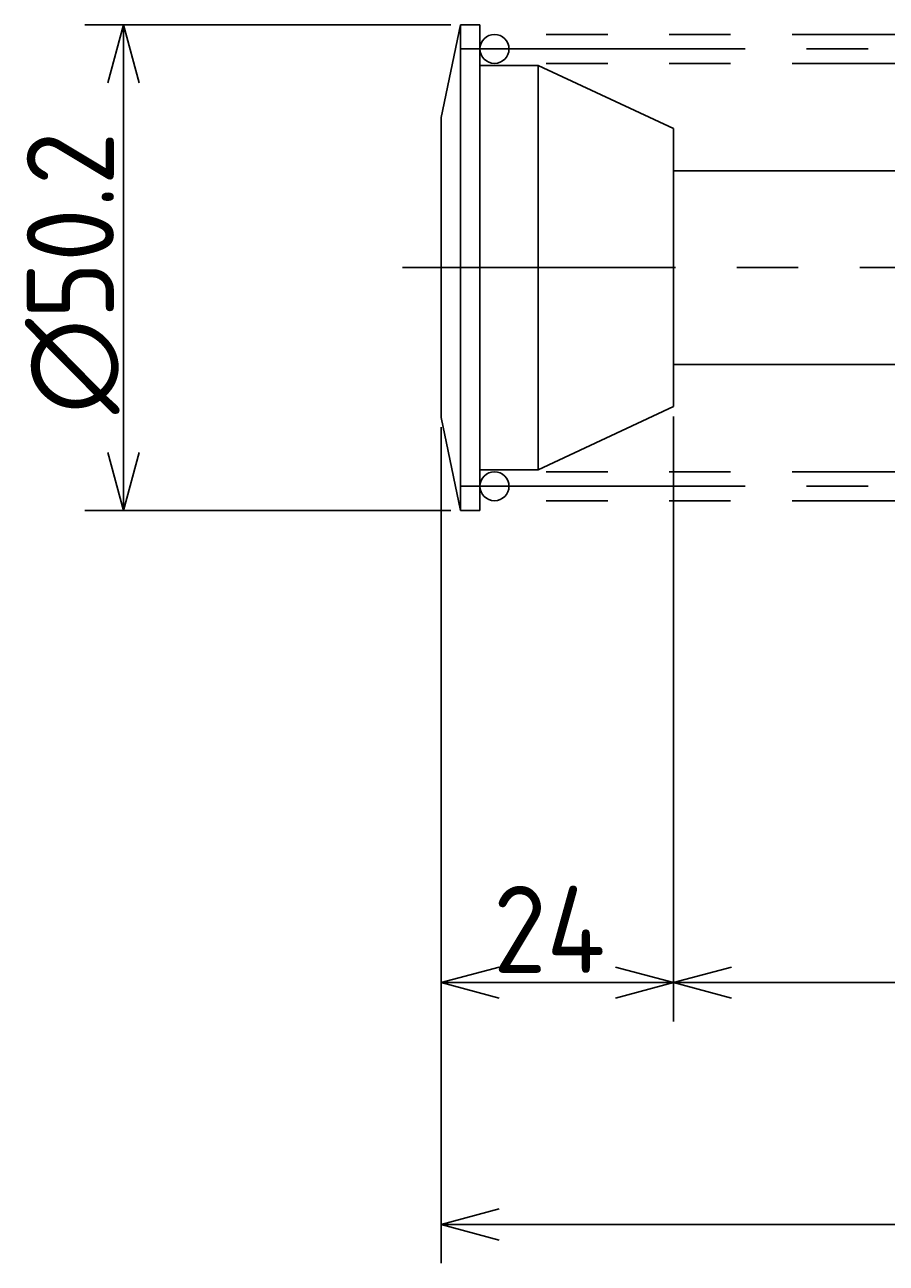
# Model space of a CAD drawing. Extents: x 11 to 460, y 86 to 255.
# Tile 1 of 3: x 11 to 100, y 86 to 214. Entities that reach past the tile are written whole.
import ezdxf

# ---------------------------------------------------------------- set-up
doc = ezdxf.new("R2010")
doc.units = 0
doc.header["$MEASUREMENT"] = 0
doc.header["$PDMODE"] = 3
doc.header["$PDSIZE"] = 2
doc.linetypes.add('CENTER', pattern=[50.8, 31.75, -6.35, 6.35, -6.35])
doc.linetypes.add('PHANTOM', pattern=[63.5, 31.75, -6.35, 6.35, -6.35, 6.35, -6.35])
doc.layers.get('0').update_dxf_attribs({"linetype": 'CONTINUOUS'})
doc.layers.get('DEFPOINTS').update_dxf_attribs({"linetype": 'CONTINUOUS'})
doc.layers.add('18-0-CON', color=3, linetype='CONTINUOUS')
doc.layers.add('図形', color=7, linetype='CONTINUOUS')
doc.layers.get('0').off()
doc.styles.add('DIMENSION', font='isocp.shx', dxfattribs={"bigfont": 'bigfont.shx'})
doc.dimstyles.get("Standard").update_dxf_attribs({"dimtxt": 0.18, "dimasz": 0.18, "dimexe": 0.18, "dimexo": 0.0625, "dimgap": 0.09, "dimtad": 0, "dimtih": 1, "dimtoh": 1, "dimdec": 4, "dimzin": 0, "dimdsep": 46, "dimtxsty": 'DIMENSION', "dimcen": 0.09, "dimadec": 0, "dimazin": 0, "dimtfac": 1, "dimtdec": 4, "dimtofl": 0, "dimtmove": 2, "dimatfit": 3, "dimfxl": 1, "dimtolj": 1, "dimarcsym": 0})

# ---------------------------------------------------------------- blocks, each defined once
blk = doc.blocks.new('_OPEN30')
at = {"color": 0, "linetype": 'ByBlock'}
for p, q in [((-1, 0.268), (0, 0)), ((0, 0), (-1, -0.268)), ((0, 0), (-1, 0))]:
    blk.add_line(p, q, dxfattribs=at)
blk = doc.blocks.new('*U30')
at = {"layer": '18-0-CON', "color": 3, "style": 'DIMENSION'}
blk.add_text('100', height=9, dxfattribs=at).set_placement((119.01, 116))
blk = doc.blocks.new('*D29')
at = {"layer": '18-0-CON', "color": 3}
for p, q in [((77.57, 173.53), (77.57, 111)), ((177.57, 173.53), (177.57, 111)), ((171.57, 115), (83.57, 115))]:
    blk.add_line(p, q, dxfattribs=at)
at = {"layer": 'DEFPOINTS', "color": 0}
for p in [(77.57, 174.53), (177.57, 174.53), (77.57, 115)]:
    blk.add_point(p, dxfattribs=at)
at = {"layer": '18-0-CON'}
blk.add_blockref('*U30', (0, 0), dxfattribs=at)
at = {"layer": '18-0-CON', "color": 3, "xscale": 6, "yscale": 6, "zscale": 6, "rotation": 180}
blk.add_blockref('_OPEN30', (77.57, 115), dxfattribs=at)
at = {"layer": '18-0-CON', "color": 3, "xscale": 6, "yscale": 6, "zscale": 6}
blk.add_blockref('_OPEN30', (177.57, 115), dxfattribs=at)
blk = doc.blocks.new('*U32')
at = {"layer": '18-0-CON', "color": 3, "style": 'DIMENSION'}
blk.add_text('24', height=9, dxfattribs=at).set_placement((58.93, 116))
blk = doc.blocks.new('*D31')
at = {"layer": '18-0-CON', "color": 3}
for p, q in [((77.57, 173.53), (77.57, 111)), ((53.57, 172.4), (53.57, 111)), ((71.57, 115), (59.57, 115))]:
    blk.add_line(p, q, dxfattribs=at)
at = {"layer": 'DEFPOINTS', "color": 0}
for p in [(77.57, 174.53), (53.57, 173.4), (53.57, 115)]:
    blk.add_point(p, dxfattribs=at)
at = {"layer": '18-0-CON'}
blk.add_blockref('*U32', (0, 0), dxfattribs=at)
at = {"layer": '18-0-CON', "color": 3, "xscale": 6, "yscale": 6, "zscale": 6, "rotation": 180}
blk.add_blockref('_OPEN30', (53.57, 115), dxfattribs=at)
at = {"layer": '18-0-CON', "color": 3, "xscale": 6, "yscale": 6, "zscale": 6}
blk.add_blockref('_OPEN30', (77.57, 115), dxfattribs=at)
blk = doc.blocks.new('*U34')
at = {"layer": '18-0-CON', "color": 3, "style": 'DIMENSION'}
blk.add_text('328', height=9, dxfattribs=at).set_placement((208.12, 91))
blk = doc.blocks.new('*D33')
at = {"layer": '18-0-CON', "color": 3}
for p, q in [((53.57, 172.4), (53.57, 86)), ((381.57, 157.1), (381.57, 86)), ((59.57, 90), (375.57, 90))]:
    blk.add_line(p, q, dxfattribs=at)
at = {"layer": 'DEFPOINTS', "color": 0}
for p in [(53.57, 173.4), (381.57, 158.1), (381.57, 90)]:
    blk.add_point(p, dxfattribs=at)
at = {"layer": '18-0-CON'}
blk.add_blockref('*U34', (0, 0), dxfattribs=at)
at = {"layer": '18-0-CON', "color": 3, "xscale": 6, "yscale": 6, "zscale": 6, "rotation": 180}
blk.add_blockref('_OPEN30', (53.57, 90), dxfattribs=at)
at = {"layer": '18-0-CON', "color": 3, "xscale": 6, "yscale": 6, "zscale": 6}
blk.add_blockref('_OPEN30', (381.57, 90), dxfattribs=at)
blk = doc.blocks.new('*U37')
at = {"layer": '18-0-CON', "color": 3, "style": 'DIMENSION'}
blk.add_text('∅50.2', height=9, rotation=90, dxfattribs=at).set_placement((19.74, 173.78))
blk = doc.blocks.new('*D36')
at = {"layer": '18-0-CON', "color": 3}
for p, q in [((54.57, 214), (16.74, 214)), ((20.74, 169.8), (20.74, 208)), ((54.57, 163.8), (16.74, 163.8))]:
    blk.add_line(p, q, dxfattribs=at)
at = {"layer": 'DEFPOINTS', "color": 0}
for p in [(20.74, 214), (55.57, 214), (55.57, 163.8)]:
    blk.add_point(p, dxfattribs=at)
at = {"layer": '18-0-CON', "color": 3, "xscale": 6, "yscale": 6, "zscale": 6}
for p, rotation in [((20.74, 214), 90), ((20.74, 163.8), 270)]:
    blk.add_blockref('_OPEN30', p, dxfattribs=dict(at, rotation=rotation))
at = {"layer": '18-0-CON'}
blk.add_blockref('*U37', (0, 0), dxfattribs=at)

msp = doc.modelspace()

# ---------------------------------------------------------------- linework, layer by layer
at = {"layer": '図形'}
for p, q in [((53.56823, 204.40409), (55.56823, 214.00409)), ((55.56823, 214.00409), (57.56823, 214.00409)), ((55.56823, 214.00409), (55.56823, 163.80409)), ((57.56823, 214.00409), (57.56823, 163.80409)), ((53.56823, 204.40409), (53.56823, 188.90409)), ((53.56823, 173.40409), (53.56823, 188.90409)), ((53.56823, 173.40409), (55.56823, 163.80409)), ((59.96823, 168.00409), (63.5662, 168.00409)), ((55.56823, 163.80409), (57.56823, 163.80409))]:
    msp.add_line(p, q, dxfattribs=at)
at = {"layer": '図形', "color": 5, "linetype": 'PHANTOM'}
for p, q in [((185.06823, 213.00409), (59.06808, 213.00409)), ((185.06823, 210.00409), (59.06808, 210.00409)), ((185.06823, 167.80409), (59.06808, 167.80409)), ((185.06823, 164.80409), (59.06808, 164.80409))]:
    msp.add_line(p, q, dxfattribs=at)
at = {"layer": '図形', "color": 3, "linetype": 'CENTER'}
for p, q in [((186.56823, 211.50409), (55.56823, 211.50409)), ((382.56823, 188.90409), (49.56823, 188.90409)), ((186.56823, 166.30409), (55.56823, 166.30409))]:
    msp.add_line(p, q, dxfattribs=at)
at = {"layer": '図形', "color": 7, "linetype": 'Continuous'}
for p, q in [((63.56823, 209.80409), (57.56823, 209.80409)), ((63.56823, 209.80409), (77.56823, 203.27578)), ((63.56823, 209.80409), (63.56823, 168.00409)), ((77.56823, 174.5324), (77.56823, 203.27578)), ((182.06823, 198.90362), (77.56823, 198.90362)), ((182.06823, 178.90362), (77.56823, 178.90362)), ((63.56823, 168.00409), (77.56823, 174.5324)), ((63.56823, 168.00409), (57.56823, 168.00409))]:
    msp.add_line(p, q, dxfattribs=at)
at = {"layer": '図形'}
for centre in [(59.06808, 211.50409), (59.06808, 166.30409)]:
    msp.add_circle(centre, 1.5, dxfattribs=at)

# ---------------------------------------------------------------- dimensions: what is measured, and where the dimension line sits
at = {"layer": '18-0-CON'}
dim = msp.add_linear_dim(base=(20.74196, 214.00409), p1=(55.56823, 163.80409), p2=(55.56823, 214.00409), angle=90, dimstyle='STANDARD', override={"dimscale": 2, "dimpost": '%%c<>'}, dxfattribs=at)
dim.commit()
dim.dimension.update_dxf_attribs({"geometry": '*D36', "text_midpoint": (15.24107, 188.90409)})
for base, p1, p2, picture, middle in [((53.56823, 115), (77.56823, 174.5324), (53.56823, 173.40409), '*D31', (65.56823, 120.50089)), ((77.56823, 115), (177.56823, 174.5324), (77.56823, 174.5324), '*D29', (127.56823, 120.5)), ((381.56823, 90), (53.56823, 173.40409), (381.56823, 158.10354), '*D33', (217.56823, 95.50089))]:
    dim = msp.add_linear_dim(base=base, p1=p1, p2=p2, dimstyle='STANDARD', override={"dimscale": 2}, dxfattribs=at)
    dim.commit()
    dim.dimension.update_dxf_attribs({"geometry": picture, "text_midpoint": middle})

doc.saveas('drawing.dxf')
